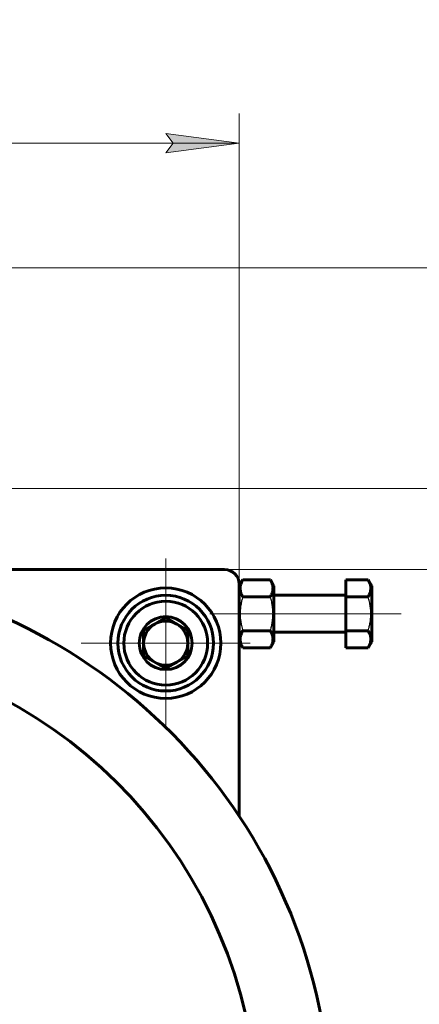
# Model space of a CAD drawing. Header units: millimetres. Extents: x 0 to 841, y 0 to 594.
# Tile 28 of 29: x 662 to 689, y 319 to 385. Entities that reach past the tile are written whole.
import ezdxf

# ---------------------------------------------------------------- set-up
doc = ezdxf.new("R2010")
doc.units = ezdxf.units.MM
for name, pattern in [('K5LT-1', [0]), ('K5LT_AXLED', [12, 7.5, -1.5, 1.5, -1.5]), ('K5LT_BASIC', [0]), ('K5LT_THIN', [0])]:
    doc.linetypes.add(name, pattern=pattern)
doc.layers.add('Системный слой', color=7, linetype='Continuous')
doc.layers.add('Системный слой (1)', color=7, linetype='Continuous', true_color=0x6c6c6c)
doc.styles.add('KDIMTEXTSTYLE', font='txt', dxfattribs={"width": 0.96, "oblique": 15, "height": 5})
doc.styles.add('KTEXTSTYLE', font='txt', dxfattribs={"width": 0.96, "height": 5})
doc.dimstyles.new('KDIMSTYLE (0.50)', dxfattribs={"dimtxt": 5, "dimasz": 1, "dimexe": 2, "dimexo": 0, "dimgap": 1, "dimtad": 1, "dimlfac": 2, "dimtxsty": 'KDIMTEXTSTYLE', "dimsah": 1, "dimcen": 0, "dimdle": 1, "dimadec": 0, "dimazin": 0, "dimtfac": 0.667, "dimtmove": 0, "dimatfit": 3, "dimfxl": 1, "dimtvp": 1, "dimtolj": 1, "dimtzin": 0, "dimarcsym": 0})

# ---------------------------------------------------------------- blocks, each defined once
blk = doc.blocks.new('U90')
at = {"layer": 'Системный слой (1)', "color": 30, "linetype": 'K5LT_AXLED', "lineweight": 18, "true_color": 0xff8000}
for q in [(671.475, 348.831), (665.725, 343.081), (677.225, 343.081), (671.475, 337.331)]:
    blk.add_line((671.475, 343.081), q, dxfattribs=at)
blk = doc.blocks.new('D12')
at = {"layer": 'Системный слой (1)'}
for points in [[(612.225, 377.059), (612.725, 377.717), (607.725, 377.059), (612.725, 376.4)], [(671.475, 376.4), (676.475, 377.059), (671.475, 377.717), (671.975, 377.059)]]:
    blk.add_hatch(color=7, dxfattribs=at).paths.add_polyline_path(points)
at = {"layer": 'Системный слой (1)', "color": 7, "linetype": 'K5LT_THIN', "lineweight": 18}
for p, q in [((607.725, 310.581), (607.725, 379.059)), ((676.475, 334.583), (676.475, 379.059)), ((607.725, 377.059), (612.725, 377.717)), ((612.725, 377.717), (612.225, 377.059)), ((671.975, 377.059), (671.475, 377.717)), ((671.475, 377.717), (676.475, 377.059)), ((612.725, 376.4), (607.725, 377.059)), ((676.475, 377.059), (607.725, 377.059)), ((612.225, 377.059), (612.725, 376.4)), ((676.475, 377.059), (671.475, 376.4)), ((671.475, 376.4), (671.975, 377.059))]:
    blk.add_line(p, q, dxfattribs=at)
blk.add_wipeout([(635.17, 378.059), (635.17, 385.441), (648.475, 385.441), (648.475, 378.059)]).dxf.layer = 'Системный слой (1)'
at = {"layer": 'Системный слой (1)', "color": 7, "insert": (635.17, 384.646), "char_height": 5, "attachment_point": 1, "style": 'KTEXTSTYLE'}
blk.add_mtext('\\fArial|b0|c204|p34;\\H5.0;\\W1.000;\\Q15;\\fGOST Type AU|b0|i0|c204|p34;\\Q15;\\W0.960;137,5', dxfattribs=at)
blk = doc.blocks.new('KDIMARROW_01')
at = {"layer": 'Системный слой'}
blk.add_hatch(color=0, dxfattribs=at).paths.add_polyline_path([(0, 0), (-5, 0.658), (-4.5, 0), (-5, -0.658)])
at = {"layer": 'Системный слой', "color": 0, "linetype": 'K5LT_THIN', "lineweight": 18}
for p, q in [((-4.5, 0), (-5, 0.658)), ((-5, 0.658), (0, 0)), ((0, 0), (-5, -0.658)), ((-5, -0.658), (-4.5, 0))]:
    blk.add_line(p, q, dxfattribs=at)
at = {"layer": 'Системный слой (1)', "color": 0, "linetype": 'K5LT_THIN', "lineweight": 18}
blk.add_line((645.225, 310.581), (644.725, 310.581), dxfattribs=at)
blk = doc.blocks.new('D15')
at = {"layer": 'Системный слой (1)'}
for points in [[(706.169, 343.081), (705.511, 348.081), (704.853, 343.081), (705.511, 343.581)], [(705.511, 267.581), (706.169, 272.581), (705.511, 272.081), (704.853, 272.581)]]:
    blk.add_hatch(color=7, dxfattribs=at).paths.add_polyline_path(points)
at = {"layer": 'Системный слой (1)', "color": 7, "linetype": 'K5LT_THIN', "lineweight": 18}
for p, q in [((666.224, 348.081), (707.511, 348.081)), ((704.853, 343.081), (705.511, 348.081)), ((705.511, 348.081), (706.169, 343.081)), ((705.511, 267.581), (705.511, 348.081)), ((705.511, 343.581), (704.853, 343.081)), ((706.169, 343.081), (705.511, 343.581)), ((705.511, 267.581), (704.853, 272.581)), ((704.853, 272.581), (705.511, 272.081)), ((705.511, 272.081), (706.169, 272.581)), ((706.169, 272.581), (705.511, 267.581)), ((661.622, 267.581), (707.511, 267.581))]:
    blk.add_line(p, q, dxfattribs=at)
blk.add_wipeout([(704.511, 303.15), (697.129, 303.15), (697.129, 312.136), (704.511, 312.136)]).dxf.layer = 'Системный слой (1)'
at = {"layer": 'Системный слой (1)', "color": 7, "insert": (697.924, 303.15), "char_height": 5, "attachment_point": 1, "rotation": 90, "style": 'KTEXTSTYLE'}
blk.add_mtext('\\fArial|b0|c204|p34;\\H5.0;\\W1.000;\\Q15;\\fGOST Type AU|b0|i0|c204|p34;\\Q15;\\W0.960;161', dxfattribs=at)
blk = doc.blocks.new('D16')
at = {"layer": 'Системный слой (1)'}
for points in [[(717.574, 348.581), (716.916, 353.581), (716.258, 348.581), (716.916, 349.081)], [(716.916, 267.581), (717.574, 272.581), (716.916, 272.081), (716.258, 272.581)]]:
    blk.add_hatch(color=7, dxfattribs=at).paths.add_polyline_path(points)
at = {"layer": 'Системный слой (1)', "color": 7, "linetype": 'K5LT_THIN', "lineweight": 18}
for p, q in [((650.539, 353.581), (718.916, 353.581)), ((716.258, 348.581), (716.916, 353.581)), ((716.916, 353.581), (717.574, 348.581)), ((716.916, 267.581), (716.916, 353.581)), ((716.916, 349.081), (716.258, 348.581)), ((717.574, 348.581), (716.916, 349.081)), ((716.916, 267.581), (716.258, 272.581)), ((716.258, 272.581), (716.916, 272.081)), ((716.916, 272.081), (717.574, 272.581)), ((717.574, 272.581), (716.916, 267.581)), ((659.974, 267.581), (718.916, 267.581))]:
    blk.add_line(p, q, dxfattribs=at)
blk.add_wipeout([(715.916, 305.437), (708.534, 305.437), (708.534, 315.312), (715.916, 315.312)]).dxf.layer = 'Системный слой (1)'
at = {"layer": 'Системный слой (1)', "color": 7, "insert": (709.329, 305.437), "char_height": 5, "attachment_point": 1, "rotation": 90, "style": 'KTEXTSTYLE'}
blk.add_mtext('\\fArial|b0|c204|p34;\\H5.0;\\W1.000;\\Q15;\\fGOST Type AU|b0|i0|c204|p34;\\Q15;\\W0.960;172', dxfattribs=at)
blk = doc.blocks.new('D17')
at = {"layer": 'Системный слой (1)'}
for points in [[(730.106, 363.581), (729.448, 368.581), (728.789, 363.581), (729.448, 364.081)], [(729.448, 267.581), (730.106, 272.581), (729.448, 272.081), (728.789, 272.581)]]:
    blk.add_hatch(color=7, dxfattribs=at).paths.add_polyline_path(points)
at = {"layer": 'Системный слой (1)', "color": 7, "linetype": 'K5LT_THIN', "lineweight": 18}
for p, q in [((649.173, 368.581), (731.448, 368.581)), ((728.789, 363.581), (729.448, 368.581)), ((729.448, 368.581), (730.106, 363.581)), ((729.448, 267.581), (729.448, 368.581)), ((729.448, 364.081), (728.789, 363.581)), ((730.106, 363.581), (729.448, 364.081)), ((729.448, 267.581), (728.789, 272.581)), ((728.789, 272.581), (729.448, 272.081)), ((729.448, 272.081), (730.106, 272.581)), ((730.106, 272.581), (729.448, 267.581)), ((659.974, 267.581), (731.448, 267.581))]:
    blk.add_line(p, q, dxfattribs=at)
blk.add_wipeout([(728.448, 312.408), (721.066, 312.408), (721.066, 323.299), (728.448, 323.299)]).dxf.layer = 'Системный слой (1)'
at = {"layer": 'Системный слой (1)', "color": 7, "insert": (721.86, 312.408), "char_height": 5, "attachment_point": 1, "rotation": 90, "style": 'KTEXTSTYLE'}
blk.add_mtext('\\fArial|b0|c204|p34;\\H5.0;\\W1.000;\\Q15;\\fGOST Type AU|b0|i0|c204|p34;\\Q15;\\W0.960;202', dxfattribs=at)
blk = doc.blocks.new('U95')
at = {"layer": 'Системный слой (1)', "color": 30, "linetype": 'K5LT_AXLED', "lineweight": 18, "true_color": 0xff8000}
for q in [(671.475, 348.331), (666.225, 343.081), (676.725, 343.081), (671.475, 337.831)]:
    blk.add_line((671.475, 343.081), q, dxfattribs=at)

msp = doc.modelspace()

# ---------------------------------------------------------------- linework, layer by layer
at = {"layer": 'Системный слой (1)', "color": 150, "linetype": 'K5LT_BASIC', "lineweight": 60, "true_color": 0x0080ff}
for p, q in [((675.4746, 348.0806), (645.2246, 348.0806)), ((676.4746, 346.9806), (676.711, 347.39)), ((676.711, 347.39), (678.5883, 347.39)), ((678.5883, 347.39), (678.8246, 346.9806)), ((683.7246, 347.39), (683.7246, 346.2353)), ((683.7246, 347.39), (685.2383, 347.39)), ((685.2383, 347.39), (685.4746, 346.9806)), ((676.4746, 331.3095), (676.4746, 347.0806)), ((678.8246, 343.1806), (678.8246, 346.9806)), ((685.4746, 343.1806), (685.4746, 346.9806)), ((676.711, 346.2353), (678.5883, 346.2353)), ((683.6246, 346.3306), (678.8246, 346.3306)), ((683.7246, 346.2353), (685.2383, 346.2353)), ((683.7246, 346.2353), (683.7246, 343.9259)), ((671.4746, 344.8126), (669.9746, 343.9466)), ((672.9746, 343.9466), (671.4746, 344.8126)), ((669.9746, 343.9466), (669.9746, 342.2146)), ((672.9746, 342.2146), (672.9746, 343.9466)), ((676.711, 343.9259), (678.5883, 343.9259)), ((683.7246, 343.9259), (685.2383, 343.9259)), ((683.7246, 343.9259), (683.7246, 342.7712)), ((683.6246, 343.8306), (678.8246, 343.8306)), ((676.4746, 343.1806), (676.711, 342.7712)), ((676.711, 342.7712), (678.5883, 342.7712)), ((678.5883, 342.7712), (678.8246, 343.1806)), ((683.7246, 342.7712), (685.2383, 342.7712)), ((685.2383, 342.7712), (685.4746, 343.1806)), ((669.9746, 342.2146), (671.4746, 341.3485)), ((671.4746, 341.3485), (672.9746, 342.2146))]:
    msp.add_line(p, q, dxfattribs=at)
at = {"layer": 'Системный слой (1)', "color": 30, "linetype": 'K5LT_AXLED', "lineweight": 18, "true_color": 0xff8000}
msp.add_line((683.2383, 345.0806), (687.4746, 345.0806), dxfattribs=at)
at = {"layer": 'Системный слой (1)', "color": 150, "linetype": 'K5LT_BASIC', "lineweight": 60, "true_color": 0x0080ff}
for radius in [3.75, 3.25, 2.85, 1.8]:
    msp.add_circle((671.4746, 343.0806), radius, dxfattribs=at)
for centre, radius, start, end in [((645.2246, 310.5806), 37.5, 288.404008, 251.595992), ((675.4746, 347.0806), 1, 0, 90), ((683.6246, 346.4306), 0.1, 270, 0), ((671.4746, 343.0806), 1.5, 90, 120), ((671.4746, 343.0806), 1.5, 60, 90), ((671.4746, 343.0806), 1.5, 120, 180), ((671.4746, 343.0806), 1.5, 0, 60), ((683.6246, 343.7306), 0.1, 0, 90), ((645.2246, 310.5806), 32.5, 290.544712, 249.455288), ((671.4746, 343.0806), 1.5, 180, 240), ((671.4746, 343.0806), 1.5, 300, 0), ((671.4746, 343.0806), 1.5, 240, 300)]:
    msp.add_arc(centre, radius, start, end, dxfattribs=at)
for points in [[(676.711, 347.39), (676.6655, 347.3112), (676.6157, 347.2095), (676.5727, 347.0822), (676.5512, 347.0007), (676.5351, 346.9049), (676.5304, 346.8012), (676.5385, 346.6912), (676.563, 346.5684), (676.6167, 346.4125), (676.6741, 346.2992), (676.711, 346.2353)], [(678.5883, 346.2353), (678.6338, 346.3141), (678.6836, 346.4158), (678.7265, 346.5431), (678.7481, 346.6245), (678.7642, 346.7203), (678.7689, 346.8241), (678.7607, 346.9341), (678.7362, 347.0569), (678.6825, 347.2128), (678.6252, 347.326), (678.5883, 347.39)], [(685.2383, 346.2353), (685.2838, 346.3141), (685.3336, 346.4158), (685.3765, 346.5431), (685.3981, 346.6245), (685.4142, 346.7203), (685.4189, 346.8241), (685.4107, 346.9341), (685.3862, 347.0569), (685.3325, 347.2128), (685.2752, 347.326), (685.2383, 347.39)], [(676.711, 343.9259), (676.6655, 343.8471), (676.6157, 343.7454), (676.5727, 343.6181), (676.5512, 343.5366), (676.5351, 343.4408), (676.5304, 343.3371), (676.5385, 343.2271), (676.563, 343.1043), (676.6167, 342.9484), (676.6741, 342.8351), (676.711, 342.7712)], [(678.5883, 342.7712), (678.6338, 342.85), (678.6836, 342.9517), (678.7265, 343.079), (678.7481, 343.1604), (678.7642, 343.2562), (678.7689, 343.36), (678.7607, 343.47), (678.7362, 343.5928), (678.6825, 343.7487), (678.6252, 343.8619), (678.5883, 343.9259)], [(685.2383, 342.7712), (685.2838, 342.85), (685.3336, 342.9517), (685.3765, 343.079), (685.3981, 343.1604), (685.4142, 343.2562), (685.4189, 343.36), (685.4107, 343.47), (685.3862, 343.5928), (685.3325, 343.7487), (685.2752, 343.8619), (685.2383, 343.9259)]]:
    msp.add_open_spline(points, degree=3, knots=[0, 0, 0, 0, 2.5194145, 3.2107786, 3.9628952, 5.0423176, 6.1611432, 7.147838, 8.4193475, 9.9523819, 12, 12, 12, 12], dxfattribs=at)
at = {"layer": 'Системный слой (1)', "color": 7, "linetype": 'K5LT-1'}
for points in [[(676.711, 346.2353), (676.6955, 346.1815), (676.6579, 346.044), (676.6002, 345.7942), (676.5598, 345.5427), (676.542, 345.3487), (676.5357, 345.2406), (676.5333, 345.1706), (676.5324, 345.1119), (676.5323, 345.0488), (676.5337, 344.9696), (676.5381, 344.8745), (676.548, 344.738), (676.5711, 344.5402), (676.6121, 344.3149), (676.6616, 344.1038), (676.6939, 343.985), (676.711, 343.9259)], [(678.5883, 343.9259), (678.6038, 343.9797), (678.6414, 344.1172), (678.6991, 344.367), (678.7394, 344.6184), (678.7573, 344.8125), (678.7635, 344.9206), (678.7659, 344.9905), (678.7669, 345.0492), (678.767, 345.1124), (678.7656, 345.1916), (678.7612, 345.2867), (678.7513, 345.4232), (678.7282, 345.621), (678.6872, 345.8463), (678.6377, 346.0574), (678.6053, 346.1762), (678.5883, 346.2353)], [(685.2383, 343.9259), (685.2538, 343.9797), (685.2914, 344.1172), (685.3491, 344.367), (685.3894, 344.6184), (685.4073, 344.8125), (685.4135, 344.9206), (685.4159, 344.9905), (685.4169, 345.0492), (685.417, 345.1124), (685.4156, 345.1916), (685.4112, 345.2867), (685.4013, 345.4232), (685.3782, 345.621), (685.3372, 345.8463), (685.2877, 346.0574), (685.2553, 346.1762), (685.2383, 346.2353)]]:
    msp.add_open_spline(points, degree=3, knots=[0, 0, 0, 0, 3.1522963, 8.0240269, 14.4303577, 17.4742998, 18.9962709, 20.5182419, 21.4098548, 22.3014677, 24.0846935, 25.8679193, 27.6511451, 31.7925039, 37.0725247, 40.5362624, 44, 44, 44, 44], dxfattribs=at)

# ---------------------------------------------------------------- block references
at = {"layer": 'Системный слой (1)'}
msp.add_blockref('U90', (0, 0), dxfattribs=at)

# ---------------------------------------------------------------- next in the draw order: dimensions: what is measured, and where the dimension line sits
at = {"layer": 'Системный слой (1)', "color": 7}
dim = msp.add_linear_dim(base=(676.4746, 377.0587), p1=(607.7246, 310.5806), p2=(676.4746, 334.5833), dimstyle='KDIMSTYLE (0.50)', override={"dimexo": 0, "dimpost": '\\fGOST Type AU|b0|c204|p34;\\H5.0;\\W0.960;\\Q15;<>', "dimblk1": 'KDIMARROW_01', "dimblk2": 'KDIMARROW_01', "dimse1": 0, "dimse2": 0, "dimclrt": 7, "dimtol": 1, "dimtp": 0, "dimtm": 0, "dimtdec": 5, "dimtolj": 1}, dxfattribs=at)
dim.commit()
dim.dimension.update_dxf_attribs({"geometry": 'D12', "text_midpoint": (642.0996, 377.0587), "dimtype": 160})

# ---------------------------------------------------------------- next in the draw order: dimensions: what is measured, and where the dimension line sits
dim = msp.add_linear_dim(base=(705.511, 267.5806), p1=(666.2243, 348.0806), p2=(661.622, 267.5806), angle=90, dimstyle='KDIMSTYLE (0.50)', override={"dimexo": 0, "dimpost": '\\fGOST Type AU|b0|c204|p34;\\H5.0;\\W0.960;\\Q15;<>', "dimblk1": 'KDIMARROW_01', "dimblk2": 'KDIMARROW_01', "dimse1": 0, "dimse2": 0, "dimclrt": 7, "dimtol": 1, "dimtp": 0, "dimtm": 0, "dimtdec": 5, "dimtolj": 1}, dxfattribs=at)
dim.commit()
dim.dimension.update_dxf_attribs({"geometry": 'D15', "text_midpoint": (705.511, 307.8306), "dimtype": 160})

# ---------------------------------------------------------------- next in the draw order: dimensions: what is measured, and where the dimension line sits
dim = msp.add_linear_dim(base=(716.916, 267.5806), p1=(650.5391, 353.5806), p2=(659.9735, 267.5806), angle=90, dimstyle='KDIMSTYLE (0.50)', override={"dimexo": 0, "dimpost": '\\fGOST Type AU|b0|c204|p34;\\H5.0;\\W0.960;\\Q15;<>', "dimblk1": 'KDIMARROW_01', "dimblk2": 'KDIMARROW_01', "dimse1": 0, "dimse2": 0, "dimclrt": 7, "dimtol": 1, "dimtp": 0, "dimtm": 0, "dimtdec": 5, "dimtolj": 1}, dxfattribs=at)
dim.commit()
dim.dimension.update_dxf_attribs({"geometry": 'D16', "text_midpoint": (716.916, 310.5806), "dimtype": 160})

# ---------------------------------------------------------------- next in the draw order: dimensions: what is measured, and where the dimension line sits
dim = msp.add_linear_dim(base=(729.4476, 267.5806), p1=(649.1731, 368.5806), p2=(659.9735, 267.5806), angle=90, dimstyle='KDIMSTYLE (0.50)', override={"dimexo": 0, "dimpost": '\\fGOST Type AU|b0|c204|p34;\\H5.0;\\W0.960;\\Q15;<>', "dimblk1": 'KDIMARROW_01', "dimblk2": 'KDIMARROW_01', "dimse1": 0, "dimse2": 0, "dimclrt": 7, "dimtol": 1, "dimtp": 0, "dimtm": 0, "dimtdec": 5, "dimtolj": 1}, dxfattribs=at)
dim.commit()
dim.dimension.update_dxf_attribs({"geometry": 'D17', "text_midpoint": (729.4476, 318.0806), "dimtype": 160})

# ---------------------------------------------------------------- next in the draw order: linework, layer by layer
at = {"layer": 'Системный слой (1)', "color": 30, "linetype": 'K5LT_AXLED', "lineweight": 18, "true_color": 0xff8000}
for p, q in [((674.4746, 345.0806), (678.711, 345.0806)), ((676.5883, 345.0806), (685.7246, 345.0806))]:
    msp.add_line(p, q, dxfattribs=at)

# ---------------------------------------------------------------- next in the draw order: block references
at = {"layer": 'Системный слой (1)'}
msp.add_blockref('U95', (0, 0), dxfattribs=at)

doc.saveas('drawing.dxf')
